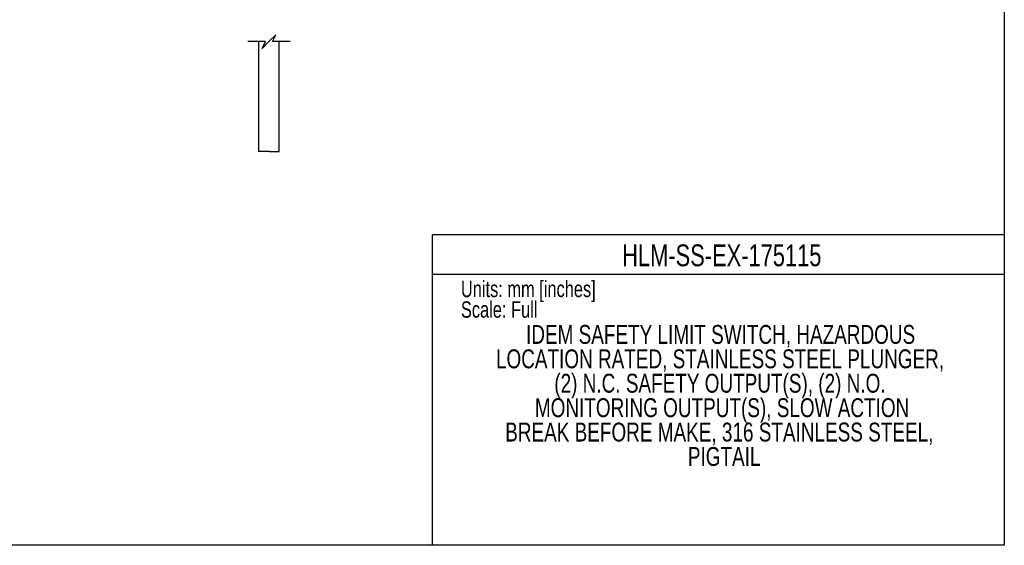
# Model space of a CAD drawing. Header units: millimetres. Extents: x 0 to 559, y 0 to 432.
# Tile 5 of 11: x 272 to 559, y 0 to 153. Entities that reach past the tile are written whole.
import ezdxf

# ---------------------------------------------------------------- set-up
doc = ezdxf.new("R2010")
doc.units = ezdxf.units.MM
doc.layers.add('DIMENSIONS', color=140, linetype='Continuous', lineweight=25)
doc.layers.add('TEXT', color=140, linetype='Continuous', lineweight=25)
doc.styles.add('SLDTEXTSTYLE0', font='TXT', dxfattribs={"width": 0.75})

# ---------------------------------------------------------------- blocks, each defined once
blk = doc.blocks.new('SW_NOTE_0')
at = {"layer": 'TEXT', "color": 0, "char_height": 6, "attachment_point": 1, "style": 'SLDTEXTSTYLE0'}
for s, insert in [('NOTES:', (0, 7.73)), ('1. DIMENSIONS CAN BE CHANGED BY MANUFACTURER WITHOUT NOTICE.', (4.5, -7.78)), ('2. DIMENSIONS DO NOT IMPLY TOLERANCE.', (4.5, -23.3))]:
    blk.add_mtext(s, dxfattribs=dict(at, insert=insert))
blk = doc.blocks.new('SW_NOTE_0_1')
at = {"layer": 'TEXT', "color": 0, "char_height": 5.5, "attachment_point": 2, "style": 'SLDTEXTSTYLE0'}
for s, insert in [('IDEM SAFETY LIMIT SWITCH, HAZARDOUS', (68.41, 7.09)), ('LOCATION RATED, STAINLESS STEEL PLUNGER,', (68.24, -0.02)), ('(2) N.C. SAFETY OUTPUT(S), (2) N.O.', (68.22, -7.13)), ('MONITORING OUTPUT(S), SLOW ACTION', (68.84, -14.25)), ('BREAK BEFORE MAKE, 316 STAINLESS STEEL,', (68.03, -21.36)), ('PIGTAIL', (69.45, -28.47))]:
    blk.add_mtext(s, dxfattribs=dict(at, insert=insert))

msp = doc.modelspace()

# ---------------------------------------------------------------- linework, layer by layer
at = {"color": 7, "linetype": 'Continuous'}
for p, q in [((558.8, 431.8), (558.8, 0)), ((558.8, 0), (0, 0))]:
    msp.add_line(p, q, dxfattribs=at)
for p, q in [((341.52, 146.76), (341.52, 114.73)), ((347.52, 114.73), (347.52, 146.76)), ((344.65, 114.73), (341.52, 114.73)), ((344.65, 114.73), (347.52, 114.73))]:
    msp.add_line(p, q)
at = {"color": 140, "linetype": 'Continuous', "lineweight": 18}
msp.add_line((558.8, 0), (558.8, 90.42), dxfattribs=at)
at = {"color": 7, "linetype": 'Continuous', "lineweight": 18}
msp.add_line((558.8, 0), (318.87, 0), dxfattribs=at)
at = {"layer": 'DIMENSIONS', "color": 140}
for p, q in [((343.52, 146.76), (338.34, 146.76)), ((344.52, 146.76), (342.52, 144.76)), ((342.52, 144.76), (343.52, 146.76)), ((346.52, 148.76), (344.52, 146.76)), ((345.52, 146.76), (346.52, 148.76)), ((350.69, 146.76), (345.52, 146.76))]:
    msp.add_line(p, q, dxfattribs=at)
at = {"layer": 'TEXT'}
for p, q in [((558.8, 90.42), (392.18, 90.42)), ((392.18, 0), (392.18, 90.42)), ((392.18, 78.99), (558.8, 78.99)), ((558.8, 0), (392.18, 0))]:
    msp.add_line(p, q, dxfattribs=at)

# ---------------------------------------------------------------- block references
for name, p in [('SW_NOTE_0_1', (407.72, 57.1)), ('SW_NOTE_0', (11.89, 43.94))]:
    msp.add_blockref(name, p, dxfattribs=at)

# ---------------------------------------------------------------- texts
at = {"layer": 'TEXT', "style": 'SLDTEXTSTYLE0'}
for s, insert, char_height, attachment_point in [('HLM-SS-EX-175115', (476.48, 87.66), 6.35, 2), ('Units: mm [inches]', (400.46, 77.07), 4.7625, 1), ('Scale: Full', (400.46, 71.08), 4.7625, 1)]:
    msp.add_mtext(s, dxfattribs=dict(at, insert=insert, char_height=char_height, attachment_point=attachment_point))

doc.saveas('drawing.dxf')
